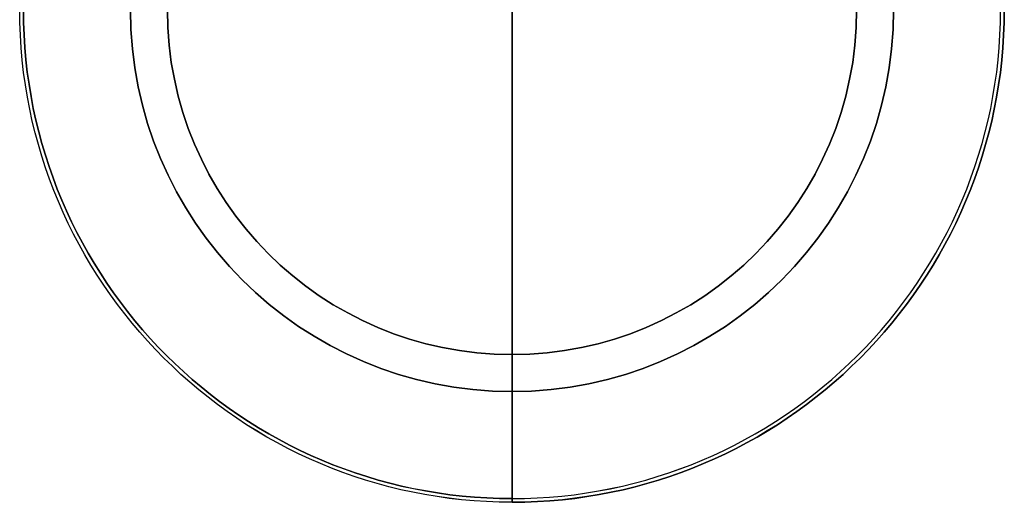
# Model space of a CAD drawing. Header units: millimetres. Extents: x -400 to 400, y -400 to 400.
# Tile 1 of 9: x -400 to 400, y -400 to -8. Entities that reach past the tile are written whole.
import ezdxf

# ---------------------------------------------------------------- set-up
doc = ezdxf.new("R2010")
doc.units = ezdxf.units.MM
doc.layers.add('Layer 01', color=7, linetype='Continuous', true_color=0x000000)

msp = doc.modelspace()

# ---------------------------------------------------------------- linework, layer by layer
at = {"layer": 'Layer 01', "color": 7, "true_color": 0xffffff}
for p, q in [((0, 310, 24.48), (0, -310, 24.48)), ((0, -280, 444.48), (0, 280, 444.48)), ((0, -310, 204.48), (0, -280, 204.48))]:
    msp.add_line(p, q, dxfattribs=at)
at = {"layer": 'Layer 01', "color": 7, "true_color": 0xffffff, "extrusion": (0, 0, -1)}
for centre, radius, start, end in [((0, 0, -321.48), 399.96, 270, 90), ((0, 0, -321.41), 399.96, 270, 90), ((0, 0, -327.56), 399.96, 270, 90), ((0, 0, -327.48), 399.96, 270, 90), ((0, 0, -111.38), 399.95, 270, 90), ((0, 0, -111.48), 399.95, 270, 90), ((0, 0, -117.59), 399.95, 270, 90), ((0, 0, -117.48), 399.95, 270, 90), ((0, 0, -324.48), 396.96, 270, 90), ((0, 0, -327.48), 399.96, 90, 270), ((0, 0, -321.48), 399.96, 90, 270), ((0, 0, -117.48), 399.95, 90, 270), ((0, 0, -111.48), 399.95, 90, 270), ((0, 0, -204.48), 310, 270, 90), ((0, 0, -204.48), 310, 90, 270), ((0, 0, -444.48), 280, 270, 90), ((0, 0, -444.48), 280, 90, 270)]:
    msp.add_arc(centre, radius, start, end, dxfattribs=at)
at = {"layer": 'Layer 01', "color": 7, "true_color": 0xffffff}
for centre, radius, start, end in [((0, 0, 114.48), 396.95, 90, 270), ((0, 0, 327.56), 399.96, 270, 90), ((0, 0, 321.41), 399.96, 270, 90), ((0, 0, 117.59), 399.95, 270, 90), ((0, 0, 111.38), 399.95, 270, 90), ((0, 0, 324.48), 396.96, 270, 90), ((0, 0, 114.48), 396.95, 270, 90), ((0, 0, 24.48), 310, 90, 270), ((0, 0, 24.48), 310, 270, 90), ((0, 0, 204.48), 280, 90, 270), ((0, 0, 204.48), 280, 270, 90)]:
    msp.add_arc(centre, radius, start, end, dxfattribs=at)
at = {"layer": 'Layer 01', "color": 7, "true_color": 0xffffff, "extrusion": (1, 0, 0)}
for centre, radius, start, end in [((-280, 324.48), 120, 90, 178.53072), ((-280, 324.48), 120, 181.46928, 270), ((-310, 114.48), 90, 90, 178.02389), ((-310, 114.48), 90, 181.97611, 270), ((-396.95, 117.48), 3, 180, 270), ((-396.95, 111.48), 3, 90, 180), ((-396.96, 327.48), 3, 180, 270), ((-396.96, 321.48), 3, 90, 180), ((-396.95, 117.48), 3, 178.02389, 180), ((-396.95, 111.48), 3, 180, 181.97611), ((-396.96, 327.48), 3, 178.53072, 180), ((-396.96, 321.48), 3, 180, 181.46928)]:
    msp.add_arc(centre, radius, start, end, dxfattribs=at)

doc.saveas('drawing.dxf')
